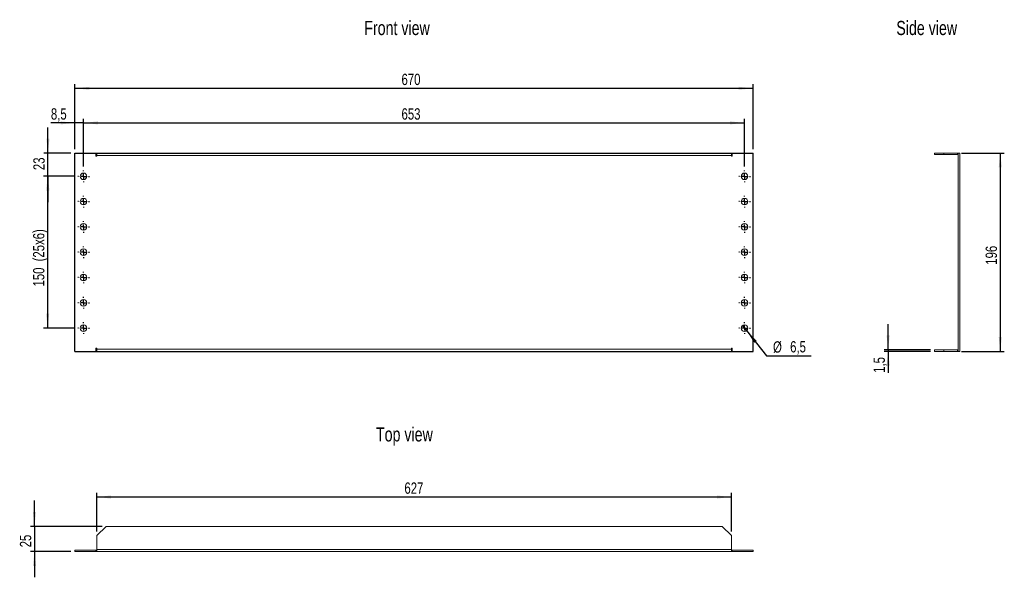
# Model space of a CAD drawing. Header units: millimetres. Extents: x 33 to 276, y 57 to 195.
import ezdxf

# ---------------------------------------------------------------- set-up
doc = ezdxf.new("R2010")
doc.units = ezdxf.units.MM
doc.layers.add('FORMAT', color=7, linetype='Continuous')
doc.styles.add('SLDTEXTSTYLE0', font='TXT', dxfattribs={"width": 0.75})
doc.dimstyles.new('SLDDIMSTYLE0', dxfattribs={"dimtxt": 2.8, "dimasz": 3.556, "dimexe": 0, "dimexo": 0.0625, "dimgap": 0.7, "dimtad": 1, "dimlfac": 4, "dimrnd": 1e-09, "dimzin": 12, "dimdsep": 46, "dimtxsty": 'SLDTEXTSTYLE0', "dimsah": 1, "dimcen": 0.09, "dimadec": 0, "dimazin": 3, "dimtfac": 1, "dimtofl": 0, "dimtmove": 0, "dimatfit": 3, "dimfxl": 1, "dimfrac": 2, "dimtolj": 1, "dimtzin": 12, "dimarcsym": 0})
doc.dimstyles.new('SLDDIMSTYLE1', dxfattribs={"dimtxt": 2.8, "dimasz": 3.556, "dimexe": 0, "dimexo": 0.0625, "dimgap": 0.7, "dimtad": 0, "dimtih": 1, "dimtoh": 1, "dimdec": 1, "dimlfac": 4, "dimrnd": 1e-09, "dimzin": 12, "dimdsep": 46, "dimtxsty": 'SLDTEXTSTYLE0', "dimblk1": 'NONE', "dimsah": 1, "dimcen": 0, "dimadec": 0, "dimazin": 3, "dimtfac": 1, "dimtdec": 1, "dimtmove": 0, "dimatfit": 3, "dimldrblk": 'NONE', "dimfxl": 1, "dimfrac": 2, "dimtolj": 1, "dimtzin": 12, "dimarcsym": 0})
doc.dimstyles.new('SLDDIMSTYLE2', dxfattribs={"dimtxt": 2.8, "dimasz": 3.556, "dimexe": 0, "dimexo": 0.0625, "dimgap": 0.7, "dimtad": 1, "dimdec": 1, "dimlfac": 4, "dimrnd": 1e-09, "dimzin": 12, "dimdsep": 46, "dimtxsty": 'SLDTEXTSTYLE0', "dimsah": 1, "dimcen": 0.09, "dimadec": 0, "dimazin": 3, "dimtfac": 1, "dimtdec": 1, "dimtmove": 0, "dimatfit": 0, "dimfxl": 1, "dimfrac": 2, "dimtolj": 1, "dimtzin": 12, "dimarcsym": 0})
doc.dimstyles.new('SLDDIMSTYLE3', dxfattribs={"dimtxt": 2.8, "dimasz": 3.556, "dimexe": 0, "dimexo": 0.0625, "dimgap": 0.7, "dimtad": 1, "dimlfac": 4, "dimrnd": 1e-09, "dimzin": 12, "dimdsep": 46, "dimtxsty": 'SLDTEXTSTYLE0', "dimsah": 1, "dimcen": 0.09, "dimadec": 0, "dimazin": 3, "dimtfac": 1, "dimtmove": 0, "dimatfit": 0, "dimfxl": 1, "dimfrac": 2, "dimtolj": 1, "dimtzin": 12, "dimarcsym": 0})
doc.dimstyles.new('SLDDIMSTYLE4', dxfattribs={"dimtxt": 2.8, "dimasz": 3.556, "dimexe": 0, "dimexo": 0.0625, "dimgap": 0.7, "dimtad": 1, "dimdec": 1, "dimlfac": 4, "dimrnd": 1e-09, "dimzin": 12, "dimdsep": 46, "dimtxsty": 'SLDTEXTSTYLE0', "dimsah": 1, "dimcen": 0.09, "dimadec": 0, "dimazin": 3, "dimtfac": 1, "dimtmove": 0, "dimatfit": 0, "dimfxl": 1, "dimfrac": 2, "dimtolj": 1, "dimtzin": 12, "dimarcsym": 0})

# ---------------------------------------------------------------- blocks, each defined once
blk = doc.blocks.new('_D')
at = {"layer": 'FORMAT'}
for p, q in [((46.43, 162.98), (46.43, 178.98)), ((46.43, 177.98), (213.93, 177.98)), ((213.93, 162.98), (213.93, 178.98))]:
    blk.add_line(p, q, dxfattribs=at)
for points in [[(46.43, 177.98), (49.99, 177.6), (49.99, 178.36)], [(213.93, 177.98), (210.38, 178.36), (210.38, 177.6)]]:
    blk.add_solid(points, dxfattribs=at)
at = {"layer": 'FORMAT', "insert": (127.08, 181.59), "char_height": 2.8, "attachment_point": 1, "style": 'SLDTEXTSTYLE0'}
blk.add_mtext('670', dxfattribs=at)
blk = doc.blocks.new('_D_1')
at = {"layer": 'FORMAT'}
for p, q in [((211.3, 119.37), (212.31, 118.09)), ((212.31, 118.09), (217.26, 111.85)), ((217.26, 111.85), (228.24, 111.85))]:
    blk.add_line(p, q, dxfattribs=at)
blk.add_solid([(212.31, 118.09), (214.22, 115.07), (214.82, 115.54)], dxfattribs=at)
at = {"layer": 'FORMAT', "char_height": 2.8, "attachment_point": 1, "style": 'SLDTEXTSTYLE0'}
for s, insert in [('%%c', (218.85, 115.46)), ('6,5', (223.07, 115.51))]:
    blk.add_mtext(s, dxfattribs=dict(at, insert=insert))
blk = doc.blocks.new('_NONE')
blk = doc.blocks.new('_D_2')
at = {"layer": 'FORMAT'}
for p, q in [((48.56, 158.67), (48.56, 170.44)), ((211.81, 158.67), (211.81, 170.44)), ((48.56, 169.44), (211.81, 169.44))]:
    blk.add_line(p, q, dxfattribs=at)
for points in [[(48.56, 169.44), (52.11, 169.06), (52.11, 169.82)], [(211.81, 169.44), (208.25, 169.82), (208.25, 169.06)]]:
    blk.add_solid(points, dxfattribs=at)
at = {"layer": 'FORMAT', "insert": (127.08, 173.05), "char_height": 2.8, "attachment_point": 1, "style": 'SLDTEXTSTYLE0'}
blk.add_mtext('653', dxfattribs=at)
blk = doc.blocks.new('_D_3')
at = {"layer": 'FORMAT'}
for p, q in [((46.43, 162.98), (46.43, 170.44)), ((48.56, 158.67), (48.56, 170.44)), ((46.43, 169.44), (40.48, 169.44)), ((48.56, 169.44), (46.43, 169.44)), ((48.56, 169.44), (54.91, 169.44))]:
    blk.add_line(p, q, dxfattribs=at)
for points in [[(46.43, 169.44), (42.88, 169.82), (42.88, 169.06)], [(48.56, 169.44), (52.11, 169.06), (52.11, 169.82)]]:
    blk.add_solid(points, dxfattribs=at)
at = {"layer": 'FORMAT', "insert": (40.48, 173.05), "char_height": 2.8, "attachment_point": 1, "style": 'SLDTEXTSTYLE0'}
blk.add_mtext('8,5', dxfattribs=at)
blk = doc.blocks.new('_D_4')
at = {"layer": 'FORMAT'}
for p, q in [((39.75, 161.98), (39.75, 168.33)), ((45.43, 161.98), (38.75, 161.98)), ((39.75, 156.23), (39.75, 161.98)), ((46.12, 156.23), (38.75, 156.23)), ((39.75, 156.23), (39.75, 149.88))]:
    blk.add_line(p, q, dxfattribs=at)
for points in [[(39.75, 161.98), (40.13, 165.53), (39.37, 165.53)], [(39.75, 156.23), (39.37, 152.67), (40.13, 152.67)]]:
    blk.add_solid(points, dxfattribs=at)
at = {"layer": 'FORMAT', "insert": (36.14, 157.76), "char_height": 2.8, "attachment_point": 1, "rotation": 90, "style": 'SLDTEXTSTYLE0'}
blk.add_mtext('23', dxfattribs=at)
blk = doc.blocks.new('_D_5')
at = {"layer": 'FORMAT'}
for p, q in [((46.12, 156.23), (38.68, 156.23)), ((39.68, 156.23), (39.68, 118.73)), ((46.12, 118.73), (38.68, 118.73))]:
    blk.add_line(p, q, dxfattribs=at)
for points in [[(39.68, 156.23), (39.3, 152.67), (40.07, 152.67)], [(39.68, 118.73), (40.07, 122.28), (39.3, 122.28)]]:
    blk.add_solid(points, dxfattribs=at)
at = {"layer": 'FORMAT', "char_height": 2.8, "attachment_point": 1, "rotation": 90, "style": 'SLDTEXTSTYLE0'}
for s, insert in [('(25x6)', (36.07, 135.21)), ('150', (36.07, 129))]:
    blk.add_mtext(s, dxfattribs=dict(at, insert=insert))
blk = doc.blocks.new('SW_CENTERMARKSYMBOL_0')
at = {"layer": 'FORMAT', "color": 0}
for p, q in [((-1.25, 0), (-1.4375, 0)), ((0, 0), (-0.625, 0)), ((0, 1.25), (0, 1.4375)), ((0, 0), (0, 0.625)), ((0, 0), (0, -0.625)), ((0, 0), (0.625, 0)), ((1.25, 0), (1.4375, 0)), ((0, -1.25), (0, -1.4375))]:
    blk.add_line(p, q, dxfattribs=at)
blk = doc.blocks.new('SW_CENTERMARKSYMBOL_1')
at = {"layer": 'FORMAT', "color": 0}
for p, q in [((-1.25, 0), (-1.4375, 0)), ((0, 0), (-0.625, 0)), ((0, 1.25), (0, 1.4375)), ((0, 0), (0, 0.625)), ((0, 0), (0, -0.625)), ((0, 0), (0.625, 0)), ((1.25, 0), (1.4375, 0)), ((0, -1.25), (0, -1.4375))]:
    blk.add_line(p, q, dxfattribs=at)
blk = doc.blocks.new('SW_CENTERMARKSYMBOL_2')
at = {"layer": 'FORMAT', "color": 0}
for p, q in [((-1.25, 0), (-1.4375, 0)), ((0, 0), (-0.625, 0)), ((0, 1.25), (0, 1.4375)), ((0, 0), (0, 0.625)), ((0, 0), (0, -0.625)), ((0, 0), (0.625, 0)), ((1.25, 0), (1.4375, 0)), ((0, -1.25), (0, -1.4375))]:
    blk.add_line(p, q, dxfattribs=at)
blk = doc.blocks.new('SW_CENTERMARKSYMBOL_3')
at = {"layer": 'FORMAT', "color": 0}
for p, q in [((-1.25, 0), (-1.4375, 0)), ((0, 0), (-0.625, 0)), ((0, 1.25), (0, 1.4375)), ((0, 0), (0, 0.625)), ((0, 0), (0, -0.625)), ((0, 0), (0.625, 0)), ((1.25, 0), (1.4375, 0)), ((0, -1.25), (0, -1.4375))]:
    blk.add_line(p, q, dxfattribs=at)
blk = doc.blocks.new('SW_CENTERMARKSYMBOL_4')
at = {"layer": 'FORMAT', "color": 0}
for p, q in [((-1.25, 0), (-1.4375, 0)), ((0, 0), (-0.625, 0)), ((0, 1.25), (0, 1.4375)), ((0, 0), (0, 0.625)), ((0, 0), (0, -0.625)), ((0, 0), (0.625, 0)), ((1.25, 0), (1.4375, 0)), ((0, -1.25), (0, -1.4375))]:
    blk.add_line(p, q, dxfattribs=at)
blk = doc.blocks.new('SW_CENTERMARKSYMBOL_5')
at = {"layer": 'FORMAT', "color": 0}
for p, q in [((-1.25, 0), (-1.4375, 0)), ((0, 0), (-0.625, 0)), ((0, 1.25), (0, 1.4375)), ((0, 0), (0, 0.625)), ((0, 0), (0, -0.625)), ((0, 0), (0.625, 0)), ((1.25, 0), (1.4375, 0)), ((0, -1.25), (0, -1.4375))]:
    blk.add_line(p, q, dxfattribs=at)
blk = doc.blocks.new('SW_CENTERMARKSYMBOL_6')
at = {"layer": 'FORMAT', "color": 0}
for p, q in [((-1.25, 0), (-1.4375, 0)), ((0, 0), (-0.625, 0)), ((0, 1.25), (0, 1.4375)), ((0, 0), (0, 0.625)), ((0, 0), (0, -0.625)), ((0, 0), (0.625, 0)), ((1.25, 0), (1.4375, 0)), ((0, -1.25), (0, -1.4375))]:
    blk.add_line(p, q, dxfattribs=at)
blk = doc.blocks.new('SW_CENTERMARKSYMBOL_7')
at = {"layer": 'FORMAT', "color": 0}
for p, q in [((-1.25, 0), (-1.4375, 0)), ((0, 0), (-0.625, 0)), ((0, 1.25), (0, 1.4375)), ((0, 0), (0, 0.625)), ((0, 0), (0, -0.625)), ((0, 0), (0.625, 0)), ((1.25, 0), (1.4375, 0)), ((0, -1.25), (0, -1.4375))]:
    blk.add_line(p, q, dxfattribs=at)
blk = doc.blocks.new('SW_CENTERMARKSYMBOL_8')
at = {"layer": 'FORMAT', "color": 0}
for p, q in [((-1.25, 0), (-1.4375, 0)), ((0, 0), (-0.625, 0)), ((0, 1.25), (0, 1.4375)), ((0, 0), (0, 0.625)), ((0, 0), (0, -0.625)), ((0, 0), (0.625, 0)), ((1.25, 0), (1.4375, 0)), ((0, -1.25), (0, -1.4375))]:
    blk.add_line(p, q, dxfattribs=at)
blk = doc.blocks.new('SW_CENTERMARKSYMBOL_9')
at = {"layer": 'FORMAT', "color": 0}
for p, q in [((-1.25, 0), (-1.4375, 0)), ((0, 0), (-0.625, 0)), ((0, 1.25), (0, 1.4375)), ((0, 0), (0, 0.625)), ((0, 0), (0, -0.625)), ((0, 0), (0.625, 0)), ((1.25, 0), (1.4375, 0)), ((0, -1.25), (0, -1.4375))]:
    blk.add_line(p, q, dxfattribs=at)
blk = doc.blocks.new('SW_CENTERMARKSYMBOL_10')
at = {"layer": 'FORMAT', "color": 0}
for p, q in [((-1.25, 0), (-1.4375, 0)), ((0, 0), (-0.625, 0)), ((0, 1.25), (0, 1.4375)), ((0, 0), (0, 0.625)), ((0, 0), (0, -0.625)), ((0, 0), (0.625, 0)), ((1.25, 0), (1.4375, 0)), ((0, -1.25), (0, -1.4375))]:
    blk.add_line(p, q, dxfattribs=at)
blk = doc.blocks.new('SW_CENTERMARKSYMBOL_11')
at = {"layer": 'FORMAT', "color": 0}
for p, q in [((-1.25, 0), (-1.4375, 0)), ((0, 0), (-0.625, 0)), ((0, 1.25), (0, 1.4375)), ((0, 0), (0, 0.625)), ((0, 0), (0, -0.625)), ((0, 0), (0.625, 0)), ((1.25, 0), (1.4375, 0)), ((0, -1.25), (0, -1.4375))]:
    blk.add_line(p, q, dxfattribs=at)
blk = doc.blocks.new('SW_CENTERMARKSYMBOL_12')
at = {"layer": 'FORMAT', "color": 0}
for p, q in [((-1.25, 0), (-1.4375, 0)), ((0, 0), (-0.625, 0)), ((0, 1.25), (0, 1.4375)), ((0, 0), (0, 0.625)), ((0, 0), (0, -0.625)), ((0, 0), (0.625, 0)), ((1.25, 0), (1.4375, 0)), ((0, -1.25), (0, -1.4375))]:
    blk.add_line(p, q, dxfattribs=at)
blk = doc.blocks.new('SW_CENTERMARKSYMBOL_13')
at = {"layer": 'FORMAT', "color": 0}
for p, q in [((-1.25, 0), (-1.4375, 0)), ((0, 0), (-0.625, 0)), ((0, 1.25), (0, 1.4375)), ((0, 0), (0, 0.625)), ((0, 0), (0, -0.625)), ((0, 0), (0.625, 0)), ((1.25, 0), (1.4375, 0)), ((0, -1.25), (0, -1.4375))]:
    blk.add_line(p, q, dxfattribs=at)
blk = doc.blocks.new('_D_6')
at = {"layer": 'FORMAT'}
for p, q in [((51.81, 68.43), (51.81, 77.98)), ((208.56, 68.43), (208.56, 77.98)), ((208.56, 76.98), (51.81, 76.98))]:
    blk.add_line(p, q, dxfattribs=at)
for points in [[(51.81, 76.98), (55.36, 76.59), (55.36, 77.36)], [(208.56, 76.98), (205, 77.36), (205, 76.59)]]:
    blk.add_solid(points, dxfattribs=at)
at = {"layer": 'FORMAT', "insert": (127.8, 80.58), "char_height": 2.8, "attachment_point": 1, "style": 'SLDTEXTSTYLE0'}
blk.add_mtext('627', dxfattribs=at)
blk = doc.blocks.new('_D_7')
at = {"layer": 'FORMAT'}
for p, q in [((36.43, 69.73), (36.43, 76.08)), ((53.11, 69.73), (35.43, 69.73)), ((36.43, 69.73), (36.43, 63.48)), ((45.43, 63.48), (35.43, 63.48)), ((36.43, 63.48), (36.43, 57.13))]:
    blk.add_line(p, q, dxfattribs=at)
for points in [[(36.43, 69.73), (36.81, 73.29), (36.05, 73.29)], [(36.43, 63.48), (36.05, 59.92), (36.81, 59.92)]]:
    blk.add_solid(points, dxfattribs=at)
at = {"layer": 'FORMAT', "insert": (32.82, 64.54), "char_height": 2.8, "attachment_point": 1, "rotation": 90, "style": 'SLDTEXTSTYLE0'}
blk.add_mtext('25', dxfattribs=at)
blk = doc.blocks.new('_D_8')
at = {"layer": 'FORMAT'}
for p, q in [((265.41, 161.98), (275.97, 161.98)), ((274.97, 161.98), (274.97, 112.98)), ((265.41, 112.98), (275.97, 112.98))]:
    blk.add_line(p, q, dxfattribs=at)
for points in [[(274.97, 161.98), (274.59, 158.42), (275.35, 158.42)], [(274.97, 112.98), (275.35, 116.53), (274.59, 116.53)]]:
    blk.add_solid(points, dxfattribs=at)
at = {"layer": 'FORMAT', "insert": (271.36, 134.38), "char_height": 2.8, "attachment_point": 1, "rotation": 90, "style": 'SLDTEXTSTYLE0'}
blk.add_mtext('196', dxfattribs=at)
blk = doc.blocks.new('_D_9')
at = {"layer": 'FORMAT'}
for p, q in [((247.28, 113.35), (247.28, 119.7)), ((257.72, 113.35), (246.28, 113.35)), ((257.72, 112.98), (246.28, 112.98)), ((247.28, 113.35), (247.28, 112.98)), ((247.28, 112.98), (247.28, 107.67))]:
    blk.add_line(p, q, dxfattribs=at)
for points in [[(247.28, 113.35), (247.66, 116.91), (246.9, 116.91)], [(247.28, 112.98), (246.9, 109.42), (247.66, 109.42)]]:
    blk.add_solid(points, dxfattribs=at)
at = {"layer": 'FORMAT', "insert": (243.67, 107.67), "char_height": 2.8, "attachment_point": 1, "rotation": 90, "style": 'SLDTEXTSTYLE0'}
blk.add_mtext('1,5', dxfattribs=at)

msp = doc.modelspace()

# ---------------------------------------------------------------- linework, layer by layer
at = {"color": 7, "linetype": 'Continuous'}
for p, q in [((46.4331, 112.9788), (46.4331, 161.9788)), ((46.4331, 161.9788), (213.9331, 161.9788)), ((213.9331, 112.9788), (213.9331, 161.9788)), ((46.4331, 112.9788), (213.9331, 112.9788))]:
    msp.add_line(p, q, dxfattribs=at)
at = {"color": 7, "linetype": 'Continuous', "lineweight": 15}
for p, q in [((51.6206, 161.9788), (46.4331, 161.9788)), ((46.4331, 161.9788), (46.4331, 112.9788)), ((51.6206, 161.9788), (51.6206, 161.2321)), ((51.6206, 161.2321), (51.8081, 161.2321)), ((51.8081, 161.4196), (51.8081, 161.9788)), ((51.8081, 161.9788), (208.5581, 161.9788)), ((208.5581, 161.4196), (51.8081, 161.4196)), ((51.8081, 161.2321), (51.8081, 161.4196)), ((208.5581, 161.9788), (208.5581, 161.4196)), ((208.5581, 161.4196), (208.5581, 161.2321)), ((208.5581, 161.2321), (208.7455, 161.2321)), ((213.9331, 161.9788), (208.7455, 161.9788)), ((208.7455, 161.2321), (208.7455, 161.9788)), ((213.9331, 112.9788), (213.9331, 161.9788)), ((258.7232, 161.9788), (258.7232, 161.6038)), ((261.0213, 161.9788), (258.7232, 161.9788)), ((261.0213, 161.6038), (258.7232, 161.6038)), ((261.0213, 161.9788), (261.0213, 161.6038)), ((264.4141, 161.9788), (261.0213, 161.9788)), ((264.4141, 161.6038), (261.0213, 161.6038)), ((264.4141, 161.6038), (264.4141, 161.9788)), ((264.5982, 161.9788), (264.9732, 161.9788)), ((264.5982, 161.9788), (264.5982, 112.9788)), ((264.9732, 161.9788), (264.9732, 112.9788)), ((46.4331, 112.9788), (51.6206, 112.9788)), ((51.8081, 113.7254), (51.6206, 113.7254)), ((51.6206, 113.7254), (51.6206, 112.9788)), ((51.8081, 113.5379), (51.8081, 113.7254)), ((51.8081, 113.5379), (208.5581, 113.5379)), ((51.8081, 112.9788), (51.8081, 113.5379)), ((51.8081, 112.9788), (208.5581, 112.9788)), ((208.5581, 113.7254), (208.5581, 113.5379)), ((208.7455, 113.7254), (208.5581, 113.7254)), ((208.5581, 113.5379), (208.5581, 112.9788)), ((208.7455, 112.9788), (208.7455, 113.7254)), ((208.7455, 112.9788), (213.9331, 112.9788)), ((258.7232, 112.9788), (258.7232, 113.3538)), ((261.0213, 113.3538), (258.7232, 113.3538)), ((261.0213, 112.9788), (258.7232, 112.9788)), ((261.0213, 112.9788), (261.0213, 113.3538)), ((264.4141, 113.3538), (261.0213, 113.3538)), ((264.4141, 112.9788), (261.0213, 112.9788)), ((264.4141, 113.3538), (264.4141, 112.9788)), ((264.5982, 112.9788), (264.9732, 112.9788)), ((51.8081, 67.4326), (54.1062, 69.7307)), ((54.1062, 69.7307), (206.26, 69.7307)), ((206.26, 69.7307), (208.5581, 67.4326)), ((51.8081, 64.0398), (51.8081, 67.4326)), ((208.5581, 67.4326), (208.5581, 64.0398)), ((46.4331, 63.8557), (46.4331, 63.4807)), ((51.6206, 63.8557), (46.4331, 63.8557)), ((51.6206, 63.4807), (46.4331, 63.4807)), ((51.6206, 63.8557), (51.6206, 63.4807)), ((51.8081, 63.8557), (51.6206, 63.8557)), ((51.6206, 63.4807), (51.8081, 63.4807)), ((51.8081, 64.0398), (208.5581, 64.0398)), ((51.8081, 63.4807), (51.8081, 64.0398)), ((208.5581, 63.4807), (51.8081, 63.4807)), ((208.5581, 64.0398), (208.5581, 63.4807)), ((208.7455, 63.8557), (208.5581, 63.8557)), ((208.5581, 63.4807), (208.7455, 63.4807)), ((208.7455, 63.8557), (208.7455, 63.4807)), ((213.9331, 63.8557), (208.7455, 63.8557)), ((213.9331, 63.4807), (208.7455, 63.4807)), ((213.9331, 63.8557), (213.9331, 63.4807))]:
    msp.add_line(p, q, dxfattribs=at)
at = {"color": 7, "linetype": 'Continuous', "lineweight": 15, "flags": 128}
for points in [[(264.5982, 161.9476), (264.5232, 161.968), (264.4141, 161.9788)], [(264.4141, 112.9788), (264.5232, 112.9895), (264.5982, 113.01)]]:
    msp.add_lwpolyline(points, dxfattribs=at)
at = {"color": 7, "linetype": 'Continuous', "lineweight": 15}
for centre in [(48.5581, 156.2288), (211.8081, 156.2288), (48.5581, 149.9788), (211.8081, 149.9788), (48.5581, 143.7288), (211.8081, 143.7288), (48.5581, 137.4788), (211.8081, 137.4788), (48.5581, 131.2288), (211.8081, 131.2288), (48.5581, 124.9788), (211.8081, 124.9788), (48.5581, 118.7288), (211.8081, 118.7288)]:
    msp.add_circle(centre, 0.8125, dxfattribs=at)
for centre, start, end in [((264.4141, 161.4196), 0, 90), ((264.4141, 113.5379), 270, 0)]:
    msp.add_arc(centre, 0.1842, start, end, dxfattribs=at)

# ---------------------------------------------------------------- block references
at = {"layer": 'FORMAT'}
for name, p in [('SW_CENTERMARKSYMBOL_10', (48.5581, 156.2288)), ('SW_CENTERMARKSYMBOL_12', (211.8081, 156.2288)), ('SW_CENTERMARKSYMBOL_11', (48.5581, 149.9788)), ('SW_CENTERMARKSYMBOL_13', (211.8081, 149.9788)), ('SW_CENTERMARKSYMBOL_6', (48.5581, 143.7288)), ('SW_CENTERMARKSYMBOL_8', (211.8081, 143.7288)), ('SW_CENTERMARKSYMBOL_7', (48.5581, 137.4788)), ('SW_CENTERMARKSYMBOL_9', (211.8081, 137.4788)), ('SW_CENTERMARKSYMBOL_0', (48.5581, 131.2288)), ('SW_CENTERMARKSYMBOL_3', (211.8081, 131.2288)), ('SW_CENTERMARKSYMBOL_1', (48.5581, 124.9788)), ('SW_CENTERMARKSYMBOL_4', (211.8081, 124.9788)), ('SW_CENTERMARKSYMBOL_2', (48.5581, 118.7288)), ('SW_CENTERMARKSYMBOL_5', (211.8081, 118.7288))]:
    msp.add_blockref(name, p, dxfattribs=at)

# ---------------------------------------------------------------- texts
at = {"layer": 'FORMAT', "char_height": 3.5, "attachment_point": 1, "style": 'SLDTEXTSTYLE0'}
for s, insert in [('Front view', (117.8822, 194.6437)), ('Side view', (249.2979, 194.6437)), ('Top view', (120.7745, 94.2106))]:
    msp.add_mtext(s, dxfattribs=dict(at, insert=insert))

# ---------------------------------------------------------------- dimensions: what is measured, and where the dimension line sits
at = {"layer": 'FORMAT'}
for base, p1, p2, dimstyle, picture, middle in [((213.9331, 177.9788), (46.4331, 161.9788), (213.9331, 161.9788), 'SLDDIMSTYLE0', '_D', (130.1831, 177.9788)), ((46.4331, 169.4394), (48.5581, 157.6663), (46.4331, 161.9788), 'SLDDIMSTYLE2', '_D_3', (43.0709, 169.4394)), ((211.8081, 169.4394), (48.5581, 157.6663), (211.8081, 157.6663), 'SLDDIMSTYLE0', '_D_2', (130.1831, 169.4394)), ((51.8081, 76.9753), (208.5581, 67.4326), (51.8081, 67.4326), 'SLDDIMSTYLE0', '_D_6', (130.9074, 76.9753))]:
    dim = msp.add_linear_dim(base=base, p1=p1, p2=p2, dimstyle=dimstyle, dxfattribs=at)
    dim.commit()
    dim.dimension.update_dxf_attribs({"geometry": picture, "text_midpoint": middle})
for base, p1, p2, dimstyle, picture, middle in [((39.7536, 161.9788), (47.1206, 156.2288), (46.4331, 161.9788), 'SLDDIMSTYLE3', '_D_4', (39.7536, 159.8294)), ((274.9732, 112.9788), (264.4141, 161.9788), (264.4141, 112.9788), 'SLDDIMSTYLE0', '_D_8', (274.9732, 137.4788)), ((247.278, 112.9788), (258.7232, 113.3538), (258.7232, 112.9788), 'SLDDIMSTYLE4', '_D_9', (247.278, 110.2513)), ((36.4331, 63.4807), (54.1062, 69.7307), (46.4331, 63.4807), 'SLDDIMSTYLE3', '_D_7', (36.4331, 66.6057))]:
    dim = msp.add_linear_dim(base=base, p1=p1, p2=p2, angle=90, dimstyle=dimstyle, dxfattribs=at)
    dim.commit()
    dim.dimension.update_dxf_attribs({"geometry": picture, "text_midpoint": middle})
dim = msp.add_linear_dim(base=(39.6843, 118.7288), p1=(47.1206, 156.2288), p2=(47.1206, 118.7288), angle=90, text='<>(25x6)', dimstyle='SLDDIMSTYLE0', dxfattribs=at)
dim.commit()
dim.dimension.update_dxf_attribs({"geometry": '_D_5', "text_midpoint": (39.6843, 137.4788)})
dim = msp.add_diameter_dim_2p(p1=(211.3032, 119.3654), p2=(212.3129, 118.0922), dimstyle='SLDDIMSTYLE1', dxfattribs=at)
dim.commit()
dim.dimension.update_dxf_attribs({"geometry": '_D_1', "text_midpoint": (223.5449, 114.1644)})

doc.saveas('drawing.dxf')
